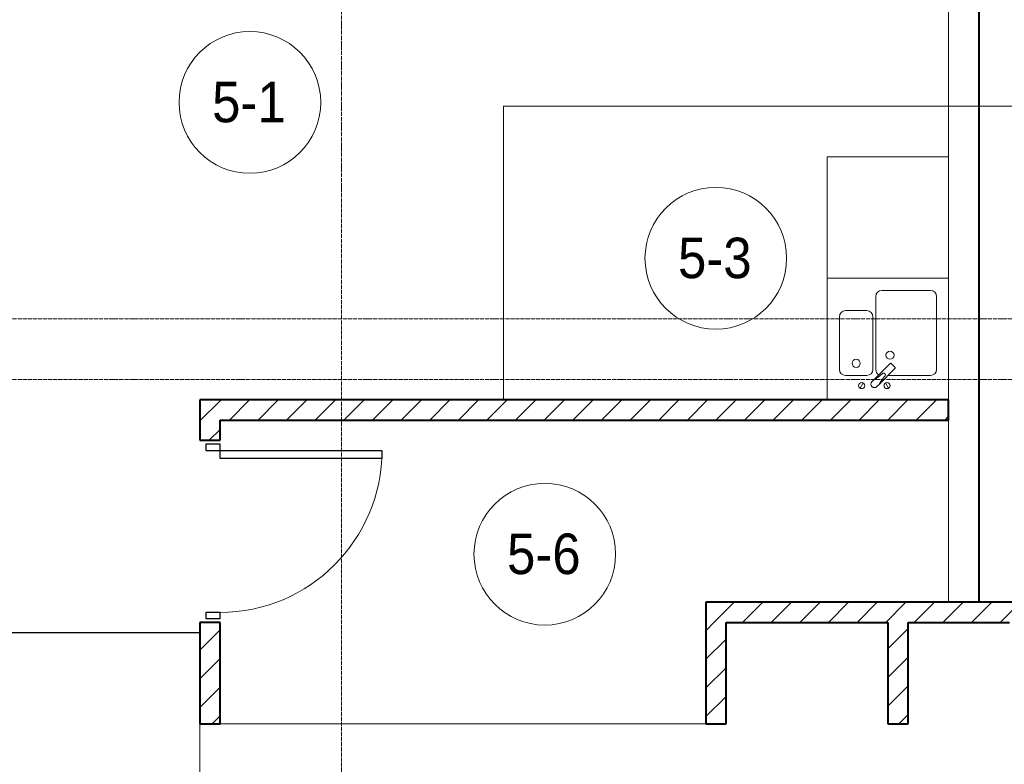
# Model space of a CAD drawing. Header units: millimetres. Extents: x 104173 to 188470, y 7718 to 222239.
# Tile 42 of 50: x 131560 to 136425, y 27800 to 31477. Entities that reach past the tile are written whole.
import ezdxf

# ---------------------------------------------------------------- set-up
doc = ezdxf.new("R2010")
doc.units = ezdxf.units.MM
for name, pattern in [('ADSK_Линия сетки', [25, 20, -2.5, 0, -2.5]), ('Линия сетки', [25, 20, -2.5, 0, -2.5]), ('Штрих_3_1_5_', [4.5, 3, -1.5]), ('Штриховая_ш3 п1_5', [4.5, 3, -1.5])]:
    doc.linetypes.add(name, pattern=pattern)
doc.layers.add('_Разделитель помещений_', color=4, linetype='Штриховая_ш3 п1_5', lineweight=40, true_color=0x00ffff)
for name, color, linetype, lineweight in [('Двери', 7, 'Continuous', 18), ('Марки помещений', 7, 'Continuous', 20), ('Мебель', 7, 'Continuous', 18), ('Оси', 7, 'Continuous', 9), ('Перекрытия', 7, 'Continuous', 18), ('Сантехнические приборы', 7, 'Continuous', 18), ('Стены', 7, 'Continuous', 18), ('Стены разрез', 7, 'Continuous', 40)]:
    doc.layers.add(name, color=color, linetype=linetype, lineweight=lineweight)
doc.styles.add('Arial_2', font='arial.ttf', dxfattribs={"width": 0.9, "height": 200})
pattern_1 = [(45, (0, 0), (-70.71068, 70.71068), [])]

# ---------------------------------------------------------------- blocks, each defined once
blk = doc.blocks.new('MR_Мойка - Кухонная мойка-2638761-МКСС_К4_L22_74_700_')
at = {"layer": 'Сантехнические приборы', "color": 253, "true_color": 0xaaaaaa}
for p, q in [((-300, -50), (-300, 550)), ((-300, 550), (300, 550)), ((-300, -50), (-300, 550)), ((300, 550), (300, -50)), ((-30, 490), (210, 490)), ((-60, 100), (-60, 460)), ((240, 460), (240, 100)), ((-210, 390), (-104, 390)), ((-240, 100), (-240, 360)), ((-74, 360), (-74, 100)), ((-69.8, 48.2), (11.4, 129.4)), ((35.5, 105.4), (-45.7, 24.2)), ((15.7, 129.4), (35.5, 109.6)), ((-104, 70), (-210, 70)), ((210, 70), (0.1, 70)), ((-136.7, 6.7), (-122.6, 33.3)), ((-79, 39), (-69.8, 48.2)), ((-45.7, 24.2), (-55, 14.9)), ((2.7, 6.7), (-11.4, 33.3))]:
    blk.add_line(p, q, dxfattribs=at)
for centre, radius, start, end in [((-30, 460), 30, 90, 180), ((210, 460), 30, 0, 90), ((-210, 360), 30, 90, 180), ((-104, 360), 30, 0, 90), ((-157, 130), 20, 0, 180), ((10, 170), 20, 0, 180), ((10, 170), 20, 180, 0), ((-210, 100), 30, 180, 270), ((-157, 130), 20, 180, 0), ((-104, 100), 30, 270, 0), ((-30, 100), 30, 180, 241.4489), ((13.5, 127.3), 3, 45, 135), ((13.5, 127.3), 3, 45, 135), ((33.3, 107.5), 3, 315, 45), ((33.3, 107.5), 3, 315, 45), ((210, 100), 30, 270, 0), ((-171.5, 230.2), 208.5, 299.1823, 313.4054), ((136.3, -77.5), 208.5, 136.5946, 150.8177), ((-21.7, 72.3), 9.19, 315, 135), ((-129.7, 20), 15, 0, 180), ((-129.7, 20), 15, 180, 0), ((-67, 26.9), 17, 135, 315), ((-4.3, 20), 15, 0, 180), ((-4.3, 20), 15, 180, 0)]:
    blk.add_arc(centre, radius, start, end, dxfattribs=at)
blk = doc.blocks.new('MR_Зона обслуживания - MR_Зона обслуживания-2638763-МКСС_К4_L22_74_700_')
at = {"layer": 'Мебель', "lineweight": 9}
for p, q in [((300, 600), (-300, 600)), ((-300, 600), (-300, 0)), ((300, 0), (300, 600)), ((-300, 0), (300, 0))]:
    blk.add_line(p, q, dxfattribs=at)
blk = doc.blocks.new('A_DOR_Door - Вн_3_Одинарная_900x2100-3250834-МКСС_К4_L22_74_700_')
at = {"layer": 'Двери', "color": 253, "lineweight": 30, "true_color": 0xaaaaaa}
for p, q in [((-400, 50), (-400, 850)), ((-400, 850), (-360, 850)), ((-400, 50), (-400, 850)), ((-360, 850), (-360, 50)), ((-430, 50), (-430, -20)), ((-400, 50), (-430, 50)), ((-360, 50), (-400, 50)), ((-400, -20), (-400, 50)), ((430, 50), (400, 50)), ((400, 50), (400, -20)), ((430, -20), (430, 50)), ((-430, -20), (-400, -20)), ((400, -20), (430, -20))]:
    blk.add_line(p, q, dxfattribs=at)
at = {"layer": 'Двери', "color": 254, "lineweight": 9, "true_color": 0xd4d4d4}
blk.add_arc((-400, 50), 800, 360, 90, dxfattribs=at)
blk = doc.blocks.new('135_SLK_K4_AR_rvt-1-МКСС_К4_L22_74_700_')
at = {"layer": 'Стены разрез', "lineweight": 9, "true_color": 0xaaaaaa}
h = blk.add_hatch(dxfattribs=at)
h.set_pattern_fill('FP_3', color=253, style=0, pattern_type=2)
h.set_pattern_definition(pattern_1)
h.paths.add_polyline_path([(132550, 28000), (132550, 28500), (132450, 28500), (132450, 28000)])
h.paths.add_polyline_path([(132550, 29400), (132550, 29600), (132450, 29600), (132450, 29400)])
h = blk.add_hatch(dxfattribs=at)
h.set_pattern_fill('FP_3', color=253, style=0, pattern_type=2)
h.set_pattern_definition(pattern_1)
h.paths.add_polyline_path([(136150, 29500), (136150, 29600), (132550, 29600), (132550, 29500), (135356.1, 29500)])
h = blk.add_hatch(dxfattribs=at)
h.set_pattern_fill('FP_3', color=253, style=0, pattern_type=2)
h.set_pattern_definition(pattern_1)
h.paths.add_polyline_path([(136450, 28500), (136550, 28500), (136550, 28600), (134950, 28600), (134950, 28500), (135950, 28500)])
h = blk.add_hatch(dxfattribs=at)
h.set_pattern_fill('FP_3', color=253, style=0, pattern_type=2)
h.set_pattern_definition(pattern_1)
h.paths.add_polyline_path([(135050, 28000), (135050, 28500), (134950, 28500), (134950, 28000)])
h = blk.add_hatch(dxfattribs=at)
h.set_pattern_fill('FP_3', color=253, style=0, pattern_type=2)
h.set_pattern_definition(pattern_1)
h.paths.add_polyline_path([(135950, 28000), (135950, 28500), (135850, 28500), (135850, 28000)])
at = {"layer": '_Разделитель помещений_', "color": 131, "linetype": 'Штрих_3_1_5_', "true_color": 0xaaffff}
blk.add_line((136300, 28600), (136300, 32553), dxfattribs=at)
at = {"layer": 'Перекрытия', "color": 253, "true_color": 0xaaaaaa}
for p, q in [((136150, 30800), (136150, 32500)), ((136150, 28600), (136150, 29500)), ((132450, 25750), (132450, 28000)), ((132550, 28000), (134950, 28000))]:
    blk.add_line(p, q, dxfattribs=at)
at = {"layer": 'Стены', "color": 253, "true_color": 0xaaaaaa}
for p, q in [((133950.4, 31050.4), (136550, 31050.4)), ((133950.4, 31050.4), (133950.4, 31049.6)), ((133950.4, 29600), (133950.4, 31049.6)), ((136550, 31049.6), (133951.2, 31049.6)), ((133951.2, 31049.6), (133951.2, 29600)), ((136550, 31050.4), (136150, 31050.4)), ((136150, 31049.6), (136550, 31049.6)), ((132450, 28449.6), (131250, 28449.6)), ((131250.8, 28450.4), (132450, 28450.4))]:
    blk.add_line(p, q, dxfattribs=at)
at = {"layer": 'Стены разрез', "color": 253, "true_color": 0xaaaaaa}
for p, q in [((132550, 29600), (132450, 29600)), ((132450, 29600), (132450, 29400)), ((136150, 29600), (132550, 29600)), ((136150, 29500), (136150, 29600)), ((132550, 29400), (132550, 29500)), ((132550, 29500), (136150, 29500)), ((132450, 29400), (132550, 29400)), ((136550, 28600), (134950, 28600)), ((134950, 28600), (134950, 28500)), ((132550, 28500), (132450, 28500)), ((132450, 28500), (132450, 28000)), ((132550, 28000), (132550, 28500)), ((134950, 28500), (134950, 28000)), ((135050, 28500), (135850, 28500)), ((135050, 28000), (135050, 28500)), ((135850, 28500), (135850, 28000)), ((135950, 28500), (136450, 28500)), ((135950, 28000), (135950, 28500)), ((132450, 28000), (132550, 28000)), ((134950, 28000), (135050, 28000)), ((135850, 28000), (135950, 28000))]:
    blk.add_line(p, q, dxfattribs=at)
at = {"layer": 'Двери', "color": 253, "lineweight": 18, "true_color": 0xaaaaaa, "rotation": 270}
blk.add_blockref('A_DOR_Door - Вн_3_Одинарная_900x2100-3250834-МКСС_К4_L22_74_700_', (132500, 28950), dxfattribs=at)
at = {"layer": 'Мебель', "color": 253, "lineweight": 18, "true_color": 0xaaaaaa}
blk.add_blockref('MR_Зона обслуживания - MR_Зона обслуживания-2638763-МКСС_К4_L22_74_700_', (135850, 30200), dxfattribs=at)
at = {"layer": 'Сантехнические приборы', "color": 253, "lineweight": 18, "true_color": 0xaaaaaa}
blk.add_blockref('MR_Мойка - Кухонная мойка-2638761-МКСС_К4_L22_74_700_', (135850, 29650), dxfattribs=at)
blk = doc.blocks.new('050_Марка_Помещение - Номер-620969-МКСС_К4_L22_74_700_')
at = {"layer": 'Марки помещений'}
blk.add_circle((0, 0), 3.5, dxfattribs=at)

msp = doc.modelspace()

# ---------------------------------------------------------------- linework, layer by layer
at = {"layer": 'Оси', "linetype": 'Линия сетки'}
msp.add_line((133150, 12025.7), (133150, 33100), dxfattribs=at)
at = {"layer": 'Оси', "linetype": 'ADSK_Линия сетки'}
for p, q in [((136991.6, 30000), (106261.1, 30000)), ((136991.6, 29700), (104991.1, 29700))]:
    msp.add_line(p, q, dxfattribs=at)

# ---------------------------------------------------------------- block references
at = {"lineweight": 5}
msp.add_blockref('135_SLK_K4_AR_rvt-1-МКСС_К4_L22_74_700_', (0, 0), dxfattribs=at)
at = {"layer": 'Марки помещений', "xscale": 99.99999999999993, "yscale": 99.99999999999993, "zscale": 99.99999999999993}
for p in [(132697.3, 31068.4), (134999.5, 30298.7), (134154.6, 28837.5)]:
    msp.add_blockref('050_Марка_Помещение - Номер-620969-МКСС_К4_L22_74_700_', p, dxfattribs=at)

# ---------------------------------------------------------------- texts
at = {"layer": 'Марки помещений', "lineweight": 9, "char_height": 200, "width": 447.342, "attachment_point": 1, "style": 'Arial_2'}
for s, insert in [('5-1', (132510.8, 31170.1)), ('5-3', (134812.9, 30400.4)), ('5-6', (133968.1, 28939.2))]:
    msp.add_mtext(s, dxfattribs=dict(at, insert=insert))

doc.saveas('drawing.dxf')
